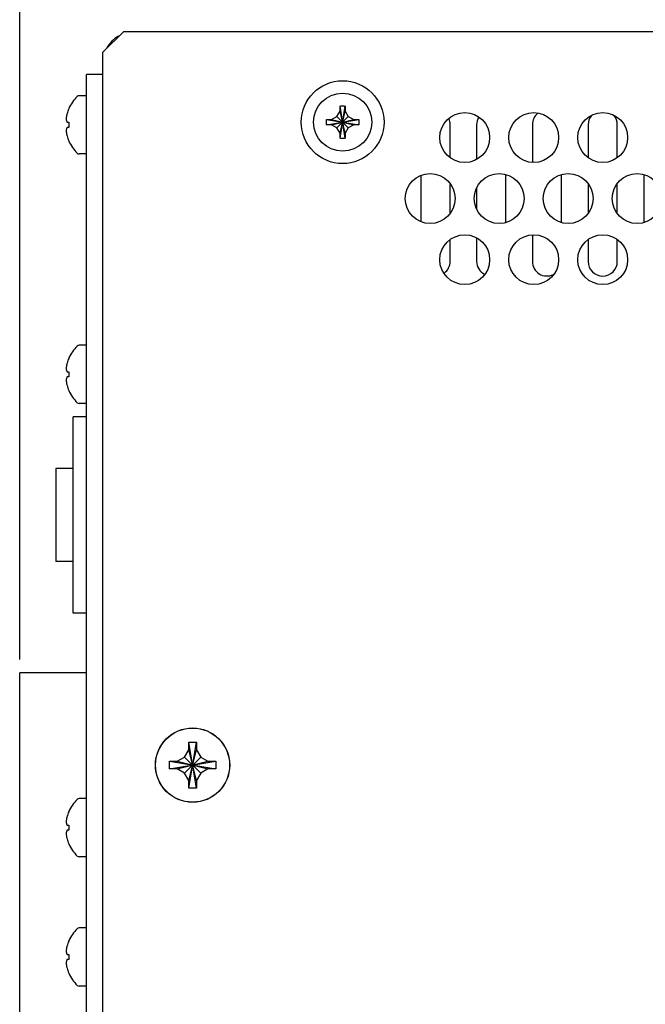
# Model space of a CAD drawing. Header units: inches. Extents: x 0 to 34, y 0 to 22.
# Tile 19 of 84: x 14.7 to 15.3, y 15.1 to 16. Entities that reach past the tile are written whole.
import ezdxf

# ---------------------------------------------------------------- set-up
doc = ezdxf.new("R2010")
doc.units = ezdxf.units.IN
doc.header["$LTSCALE"] = 1.87
doc.header["$MEASUREMENT"] = 0
doc.layers.get('0').update_dxf_attribs({"linetype": 'CONTINUOUS'})
doc.layers.add('DIMENSIONS', color=7, linetype='CONTINUOUS')
doc.styles.get("Standard").update_dxf_attribs({"font": 'txt', "width": 0.8})
doc.dimstyles.new('DIMSTYLE_2', dxfattribs={"dimtxt": 0.125, "dimasz": 0.18, "dimexe": 0.18, "dimexo": 0.0625, "dimgap": 0.09, "dimtad": 0, "dimtih": 1, "dimtoh": 1, "dimlfac": 4, "dimzin": 4, "dimdsep": 46, "dimtxsty": 'STANDARD', "dimblk": '_FILLED', "dimblk1": '_FILLED', "dimblk2": '_FILLED', "dimcen": 0.09, "dimadec": 0, "dimazin": 0, "dimtp": 0.01, "dimtm": 0.01, "dimtfac": 1, "dimtofl": 0, "dimtmove": 0, "dimatfit": 3, "dimldrblk": '_FILLED', "dimfxl": 1, "dimtolj": 1, "dimtzin": 4, "dimarcsym": 0})

# ---------------------------------------------------------------- blocks, each defined once
blk = doc.blocks.new('_FILLED')
at = {"color": 0, "linetype": 'BYBLOCK'}
blk.add_solid([(0, 0), (-1, 0.1736), (-1, -0.1736)], dxfattribs=at)
blk = doc.blocks.new('*D5')
at = {"layer": 'DIMENSIONS', "color": 2, "linetype": 'CONTINUOUS'}
for p, q in [((14.68622, 15.40332), (14.68622, 18.36983)), ((18.77671, 16.05733), (18.77671, 18.36983)), ((14.68622, 18.24483), (15.56872, 18.24483)), ((18.77671, 18.24483), (17.01872, 18.24483))]:
    blk.add_line(p, q, dxfattribs=at)
at = {"layer": 'DIMENSIONS', "color": 2, "linetype": 'CONTINUOUS', "xscale": 0.18, "yscale": 0.18, "zscale": 0.18, "rotation": 180}
blk.add_blockref('_FILLED', (14.68622, 18.24483), dxfattribs=at)
at = {"layer": 'DIMENSIONS', "color": 2, "linetype": 'CONTINUOUS', "xscale": 0.18, "yscale": 0.18, "zscale": 0.18}
blk.add_blockref('_FILLED', (18.77671, 18.24483), dxfattribs=at)
at = {"layer": 'DIMENSIONS', "color": 2, "linetype": 'CONTINUOUS', "width": 0.8}
for s, p in [('[', (16.25622, 18.18233)), (']', (16.85622, 18.18233)), ('16.36', (15.63122, 18.18233)), ('415.6', (16.35622, 18.18233))]:
    blk.add_text(s, height=0.125, dxfattribs=at).set_placement(p)

msp = doc.modelspace()

# ---------------------------------------------------------------- linework, layer by layer
at = {"color": 7, "linetype": 'CONTINUOUS'}
for p, q in [((14.76421, 15.97483), (14.78421, 15.99483)), ((14.78421, 15.99483), (18.77671, 15.99483)), ((14.76421, 15.97483), (14.76421, 14.25233)), ((14.74921, 14.29183), (14.74921, 15.95433)), ((14.76421, 15.95433), (14.74921, 15.95433)), ((14.74921, 15.9342), (14.74221, 15.9342)), ((14.98809, 15.89411), (14.99283, 15.92454)), ((14.99283, 15.89411), (14.98809, 15.92454)), ((14.98809, 15.91983), (14.98809, 15.92439)), ((14.99284, 15.92439), (14.99284, 15.91983)), ((14.97525, 15.9117), (15.00568, 15.90696)), ((14.97525, 15.90696), (15.00568, 15.9117)), ((14.9754, 15.9117), (14.97996, 15.9117)), ((14.97996, 15.9117), (14.98511, 15.91468)), ((14.97996, 15.9117), (15.00096, 15.90695)), ((14.97996, 15.90695), (15.00096, 15.9117)), ((14.98511, 15.91468), (14.98809, 15.91983)), ((14.98511, 15.90398), (14.99581, 15.91468)), ((14.99581, 15.90398), (14.98511, 15.91468)), ((14.98809, 15.89883), (14.99284, 15.91983)), ((14.99284, 15.89883), (14.98809, 15.91983)), ((14.99284, 15.91983), (14.99581, 15.91468)), ((14.99581, 15.91468), (15.00096, 15.9117)), ((15.00096, 15.9117), (15.00553, 15.9117)), ((14.7308, 15.9092), (14.73248, 15.9092)), ((14.73248, 15.90445), (14.7308, 15.90445)), ((14.97996, 15.90695), (14.9754, 15.90695)), ((14.98511, 15.90398), (14.97996, 15.90695)), ((14.98809, 15.89883), (14.98511, 15.90398)), ((14.99581, 15.90398), (14.99284, 15.89883)), ((15.00096, 15.90695), (14.99581, 15.90398)), ((15.00553, 15.90695), (15.00096, 15.90695)), ((15.09171, 15.87629), (15.09171, 15.90695)), ((15.11671, 15.90695), (15.11671, 15.87462)), ((15.16921, 15.90695), (15.16921, 15.87158)), ((15.22171, 15.90695), (15.22171, 15.87629)), ((15.24921, 15.87629), (15.24921, 15.90695)), ((14.98809, 15.89426), (14.98809, 15.89883)), ((14.99284, 15.89883), (14.99284, 15.89426)), ((14.74921, 15.87945), (14.74221, 15.87945)), ((15.06421, 15.85909), (15.06421, 15.81557)), ((15.14421, 15.81507), (15.14421, 15.85958)), ((15.19671, 15.81507), (15.19671, 15.85958)), ((15.27421, 15.85958), (15.27421, 15.81507)), ((15.09171, 15.8239), (15.09171, 15.85075)), ((15.11671, 15.84701), (15.11671, 15.82764)), ((15.22171, 15.85075), (15.22171, 15.8239)), ((15.24921, 15.8239), (15.24921, 15.85075)), ((15.16921, 15.80308), (15.16921, 15.7782)), ((15.09171, 15.7782), (15.09171, 15.79836)), ((15.11671, 15.80003), (15.11671, 15.7782)), ((15.22171, 15.79836), (15.22171, 15.7782)), ((15.24921, 15.7782), (15.24921, 15.79836)), ((14.74921, 15.6992), (14.74221, 15.6992)), ((14.7308, 15.6742), (14.73248, 15.6742)), ((14.73248, 15.66945), (14.7308, 15.66945)), ((14.74921, 15.64445), (14.74221, 15.64445)), ((14.73671, 15.44683), (14.73671, 15.63183)), ((14.74921, 15.63183), (14.73671, 15.63183)), ((14.72041, 15.58308), (14.72041, 15.49558)), ((14.73671, 15.58308), (14.72041, 15.58308)), ((14.73671, 15.49558), (14.72041, 15.49558)), ((14.74921, 15.44683), (14.73671, 15.44683)), ((14.68622, 14.44332), (14.68622, 15.39082)), ((14.74921, 15.39082), (14.68622, 15.39082)), ((14.8415, 15.31143), (14.84548, 15.31833)), ((14.84548, 15.31833), (14.84548, 15.32558)), ((14.84548, 15.28208), (14.85273, 15.32558)), ((14.85273, 15.28208), (14.84548, 15.32558)), ((14.84548, 15.32558), (14.85273, 15.32558)), ((14.84548, 15.28933), (14.85273, 15.31833)), ((14.85273, 15.28933), (14.84548, 15.31833)), ((14.85273, 15.32558), (14.85273, 15.31833)), ((14.85273, 15.31833), (14.85672, 15.31143)), ((14.83461, 15.30745), (14.8415, 15.31143)), ((14.8415, 15.29622), (14.85672, 15.31143)), ((14.85672, 15.29622), (14.8415, 15.31143)), ((14.85672, 15.31143), (14.86361, 15.30745)), ((14.82736, 15.3002), (14.82736, 15.30745)), ((14.82736, 15.30745), (14.87086, 15.3002)), ((14.82736, 15.30745), (14.83461, 15.30745)), ((14.82736, 15.3002), (14.87086, 15.30745)), ((14.83461, 15.3002), (14.82736, 15.3002)), ((14.83461, 15.30745), (14.86361, 15.3002)), ((14.83461, 15.3002), (14.86361, 15.30745)), ((14.8415, 15.29622), (14.83461, 15.3002)), ((14.86361, 15.3002), (14.85672, 15.29622)), ((14.86361, 15.30745), (14.87086, 15.30745)), ((14.87086, 15.3002), (14.86361, 15.3002)), ((14.87086, 15.30745), (14.87086, 15.3002)), ((14.84548, 15.28933), (14.8415, 15.29622)), ((14.85672, 15.29622), (14.85273, 15.28933)), ((14.84548, 15.28208), (14.84548, 15.28933)), ((14.85273, 15.28208), (14.84548, 15.28208)), ((14.85273, 15.28933), (14.85273, 15.28208)), ((14.74921, 15.27226), (14.74221, 15.27226)), ((14.7308, 15.24726), (14.73248, 15.24726)), ((14.73248, 15.24251), (14.7308, 15.24251)), ((14.74921, 15.21751), (14.74221, 15.21751)), ((14.74921, 15.15045), (14.74221, 15.15045)), ((14.7308, 15.12545), (14.73248, 15.12545)), ((14.73248, 15.1207), (14.7308, 15.1207)), ((14.74921, 15.0957), (14.74221, 15.0957))]:
    msp.add_line(p, q, dxfattribs=at)
for centre, radius in [((14.99046, 15.90933), 0.039), ((14.99046, 15.90933), 0.02738), ((15.10546, 15.89483), 0.0235), ((15.17046, 15.89483), 0.0235), ((15.23546, 15.89483), 0.0235), ((15.07296, 15.83733), 0.0235), ((15.13796, 15.83733), 0.0235), ((15.20296, 15.83733), 0.0235), ((15.26796, 15.83733), 0.0235), ((15.10546, 15.77983), 0.0235), ((15.17046, 15.77983), 0.0235), ((15.23546, 15.77983), 0.0235), ((14.84911, 15.30383), 0.035), ((14.84911, 15.30383), 0.03488)]:
    msp.add_circle(centre, radius, dxfattribs=at)
for centre, radius, start, end in [((14.79421, 15.96433), 0.03, 119.83852, 150.16148), ((14.76643, 15.90683), 0.03722, 134.22976, 155.80894), ((14.74221, 15.9317), 0.0025, 90, 134.22976), ((14.76643, 15.90683), 0.03714, 156.0708, 163.57737), ((15.07796, 15.90695), 0.01375, 0, 24.02469), ((15.13046, 15.90695), 0.01375, 150.16267, 180), ((15.18296, 15.90695), 0.01375, 128.65345, 180), ((15.23546, 15.90695), 0.01375, 140.63233, 180), ((15.23546, 15.90695), 0.01375, 0, 39.3678), ((14.76643, 15.90683), 0.03714, 196.42263, 203.9292), ((14.76643, 15.90683), 0.03722, 204.19106, 225.77024), ((14.74221, 15.88195), 0.0025, 225.77024, 270), ((15.07796, 15.7782), 0.01375, 306.80512, 360), ((15.13046, 15.7782), 0.01375, 180, 242.00409), ((15.18296, 15.7782), 0.01375, 180, 295.94977), ((15.23546, 15.7782), 0.01375, 180, 360), ((14.76643, 15.67183), 0.03722, 134.22976, 155.80894), ((14.74221, 15.6967), 0.0025, 90, 134.22976), ((14.76643, 15.67183), 0.03714, 156.0708, 163.57737), ((14.76643, 15.67183), 0.03714, 196.42263, 203.9292), ((14.76643, 15.67183), 0.03722, 204.19106, 225.77024), ((14.74221, 15.64695), 0.0025, 225.77024, 270), ((14.74221, 15.26976), 0.0025, 90, 134.22976), ((14.76643, 15.24488), 0.03722, 134.22976, 155.80894), ((14.76643, 15.24488), 0.03714, 156.0708, 163.57737), ((14.76643, 15.24488), 0.03714, 196.42263, 203.9292), ((14.76643, 15.24488), 0.03722, 204.19106, 225.77024), ((14.74221, 15.22001), 0.0025, 225.77024, 270), ((14.76643, 15.12308), 0.03722, 134.22976, 155.80894), ((14.74221, 15.14795), 0.0025, 90, 134.22976), ((14.76643, 15.12308), 0.03714, 156.0708, 163.57737), ((14.76643, 15.12308), 0.03714, 196.42263, 203.9292), ((14.76643, 15.12308), 0.03722, 204.19106, 225.77024), ((14.74221, 15.0982), 0.0025, 225.77024, 270)]:
    msp.add_arc(centre, radius, start, end, dxfattribs=at)
for points, knots in [([(14.73248, 15.92208), (14.73248, 15.92208), (14.73249, 15.92207), (14.73252, 15.92206), (14.73253, 15.92205), (14.73255, 15.92204)], [0, 0, 0, 0, 0.112107, 0.44628, 1, 1, 1, 1]), ([(14.98809, 15.92454), (14.98862, 15.92456), (14.98967, 15.92458), (14.99125, 15.92458), (14.99231, 15.92456), (14.99283, 15.92454)], [0, 0, 0, 0, 0.332868, 0.667132, 1, 1, 1, 1]), ([(14.98809, 15.92439), (14.98809, 15.92442), (14.98809, 15.92447), (14.98809, 15.92452), (14.98809, 15.92454)], [0, 0, 0, 0, 0.49984, 1, 1, 1, 1]), ([(14.99283, 15.92454), (14.99283, 15.92452), (14.99283, 15.92447), (14.99284, 15.92442), (14.99284, 15.92439)], [0, 0, 0, 0, 0.500165, 1, 1, 1, 1]), ([(14.97521, 15.90933), (14.97521, 15.90959), (14.97522, 15.91012), (14.97523, 15.91091), (14.97524, 15.91143), (14.97525, 15.9117)], [0, 0, 0, 0, 0.334934, 0.668179, 1, 1, 1, 1]), ([(14.97525, 15.9117), (14.97527, 15.9117), (14.97532, 15.9117), (14.97537, 15.9117), (14.9754, 15.9117)], [0, 0, 0, 0, 0.500165, 1, 1, 1, 1]), ([(15.00553, 15.9117), (15.00555, 15.9117), (15.0056, 15.9117), (15.00565, 15.9117), (15.00568, 15.9117)], [0, 0, 0, 0, 0.49984, 1, 1, 1, 1]), ([(15.00568, 15.9117), (15.00568, 15.91143), (15.0057, 15.91091), (15.00571, 15.91012), (15.00571, 15.90959), (15.00571, 15.90933)], [0, 0, 0, 0, 0.331742, 0.664995, 1, 1, 1, 1]), ([(14.73248, 15.9092), (14.73249, 15.9092), (14.73251, 15.9092), (14.73254, 15.9092), (14.73255, 15.9092)], [0, 0, 0, 0, 0.498367, 1, 1, 1, 1]), ([(14.73255, 15.90446), (14.73254, 15.90446), (14.73251, 15.90446), (14.73249, 15.90445), (14.73248, 15.90445)], [0, 0, 0, 0, 0.501638, 1, 1, 1, 1]), ([(14.97525, 15.90696), (14.97524, 15.90722), (14.97523, 15.90775), (14.97522, 15.90854), (14.97521, 15.90906), (14.97521, 15.90933)], [0, 0, 0, 0, 0.331742, 0.664995, 1, 1, 1, 1]), ([(14.9754, 15.90695), (14.97537, 15.90695), (14.97532, 15.90696), (14.97527, 15.90696), (14.97525, 15.90696)], [0, 0, 0, 0, 0.49984, 1, 1, 1, 1]), ([(15.00568, 15.90696), (15.00565, 15.90696), (15.0056, 15.90696), (15.00555, 15.90695), (15.00553, 15.90695)], [0, 0, 0, 0, 0.500165, 1, 1, 1, 1]), ([(15.00571, 15.90933), (15.00571, 15.90906), (15.00571, 15.90854), (15.0057, 15.90775), (15.00568, 15.90722), (15.00568, 15.90696)], [0, 0, 0, 0, 0.334934, 0.668179, 1, 1, 1, 1]), ([(14.98809, 15.89411), (14.98809, 15.89414), (14.98809, 15.89419), (14.98809, 15.89424), (14.98809, 15.89426)], [0, 0, 0, 0, 0.500165, 1, 1, 1, 1]), ([(14.99283, 15.89411), (14.99231, 15.8941), (14.99125, 15.89408), (14.98967, 15.89408), (14.98862, 15.8941), (14.98809, 15.89411)], [0, 0, 0, 0, 0.332868, 0.667132, 1, 1, 1, 1]), ([(14.99284, 15.89426), (14.99284, 15.89424), (14.99283, 15.89419), (14.99283, 15.89414), (14.99283, 15.89411)], [0, 0, 0, 0, 0.49984, 1, 1, 1, 1]), ([(14.73255, 15.89161), (14.73253, 15.89161), (14.73252, 15.8916), (14.73249, 15.89158), (14.73248, 15.89158), (14.73248, 15.89158)], [0, 0, 0, 0, 0.553614, 0.887846, 1, 1, 1, 1]), ([(14.73248, 15.68708), (14.73248, 15.68708), (14.73249, 15.68707), (14.73252, 15.68706), (14.73253, 15.68705), (14.73255, 15.68704)], [0, 0, 0, 0, 0.112107, 0.44628, 1, 1, 1, 1]), ([(14.73248, 15.6742), (14.73249, 15.6742), (14.73251, 15.6742), (14.73254, 15.6742), (14.73255, 15.6742)], [0, 0, 0, 0, 0.498367, 1, 1, 1, 1]), ([(14.73255, 15.66946), (14.73254, 15.66946), (14.73251, 15.66946), (14.73249, 15.66945), (14.73248, 15.66945)], [0, 0, 0, 0, 0.501638, 1, 1, 1, 1]), ([(14.73255, 15.65661), (14.73253, 15.65661), (14.73252, 15.6566), (14.73249, 15.65658), (14.73248, 15.65658), (14.73248, 15.65658)], [0, 0, 0, 0, 0.553614, 0.887846, 1, 1, 1, 1]), ([(14.73248, 15.26013), (14.73248, 15.26013), (14.73249, 15.26012), (14.73252, 15.26011), (14.73253, 15.2601), (14.73255, 15.26009)], [0, 0, 0, 0, 0.112107, 0.44628, 1, 1, 1, 1]), ([(14.73248, 15.24726), (14.73249, 15.24725), (14.73251, 15.24725), (14.73254, 15.24725), (14.73255, 15.24725)], [0, 0, 0, 0, 0.498367, 1, 1, 1, 1]), ([(14.73255, 15.24251), (14.73254, 15.24251), (14.73251, 15.24251), (14.73249, 15.24251), (14.73248, 15.24251)], [0, 0, 0, 0, 0.501638, 1, 1, 1, 1]), ([(14.73255, 15.22967), (14.73253, 15.22966), (14.73252, 15.22965), (14.73249, 15.22964), (14.73248, 15.22963), (14.73248, 15.22963)], [0, 0, 0, 0, 0.553614, 0.887846, 1, 1, 1, 1]), ([(14.73248, 15.13833), (14.73248, 15.13833), (14.73249, 15.13832), (14.73252, 15.13831), (14.73253, 15.1383), (14.73255, 15.13829)], [0, 0, 0, 0, 0.112107, 0.44628, 1, 1, 1, 1]), ([(14.73248, 15.12545), (14.73249, 15.12545), (14.73251, 15.12545), (14.73254, 15.12545), (14.73255, 15.12545)], [0, 0, 0, 0, 0.498367, 1, 1, 1, 1]), ([(14.73255, 15.12071), (14.73254, 15.12071), (14.73251, 15.12071), (14.73249, 15.1207), (14.73248, 15.1207)], [0, 0, 0, 0, 0.501638, 1, 1, 1, 1]), ([(14.73255, 15.10786), (14.73253, 15.10786), (14.73252, 15.10785), (14.73249, 15.10783), (14.73248, 15.10783), (14.73248, 15.10783)], [0, 0, 0, 0, 0.553614, 0.887846, 1, 1, 1, 1])]:
    msp.add_open_spline(points, degree=3, knots=knots, dxfattribs=at)
for points in [[(14.73251, 15.92197), (14.7325, 15.92194), (14.73249, 15.92192), (14.73248, 15.92189)], [(14.73255, 15.92204), (14.73254, 15.92202), (14.73252, 15.92199), (14.73251, 15.92197)], [(14.73007, 15.91318), (14.73004, 15.91285), (14.73001, 15.91251), (14.72999, 15.91218)], [(14.72999, 15.91218), (14.73002, 15.91192), (14.73006, 15.91166), (14.7301, 15.91141)], [(14.73019, 15.91419), (14.73014, 15.91385), (14.7301, 15.91352), (14.73007, 15.91318)], [(14.73035, 15.9152), (14.73029, 15.91486), (14.73024, 15.91452), (14.73019, 15.91419)], [(14.73055, 15.91624), (14.73047, 15.91589), (14.73041, 15.91554), (14.73035, 15.9152)], [(14.7308, 15.91733), (14.73071, 15.91697), (14.73063, 15.9166), (14.73055, 15.91624)], [(14.7301, 15.91141), (14.73015, 15.91116), (14.73021, 15.91091), (14.73028, 15.91067)], [(14.73028, 15.90298), (14.73021, 15.90274), (14.73015, 15.90249), (14.7301, 15.90225)], [(14.73028, 15.91067), (14.73034, 15.91043), (14.73042, 15.91018), (14.73051, 15.90994)], [(14.73051, 15.90371), (14.73042, 15.90347), (14.73034, 15.90323), (14.73028, 15.90298)], [(14.73051, 15.90994), (14.7306, 15.90969), (14.7307, 15.90945), (14.7308, 15.9092)], [(14.7308, 15.90445), (14.7307, 15.90421), (14.7306, 15.90396), (14.73051, 15.90371)], [(14.73249, 15.90762), (14.73248, 15.90709), (14.73248, 15.90656), (14.73249, 15.90604)], [(14.73255, 15.9092), (14.73252, 15.90867), (14.7325, 15.90815), (14.73249, 15.90762)], [(14.73249, 15.90604), (14.7325, 15.90551), (14.73252, 15.90498), (14.73255, 15.90446)], [(14.7301, 15.90225), (14.73006, 15.90199), (14.73002, 15.90174), (14.72999, 15.90148)], [(14.72999, 15.90148), (14.73001, 15.90114), (14.73004, 15.90081), (14.73007, 15.90048)], [(14.73007, 15.90048), (14.7301, 15.90014), (14.73014, 15.8998), (14.73019, 15.89947)], [(14.73019, 15.89947), (14.73024, 15.89913), (14.73029, 15.89879), (14.73035, 15.89846)], [(14.73035, 15.89846), (14.73041, 15.89811), (14.73047, 15.89776), (14.73055, 15.89742)], [(14.73055, 15.89742), (14.73063, 15.89705), (14.73071, 15.89669), (14.7308, 15.89633)], [(14.73248, 15.89176), (14.73249, 15.89174), (14.7325, 15.89171), (14.73251, 15.89169)], [(14.73251, 15.89169), (14.73252, 15.89166), (14.73254, 15.89164), (14.73255, 15.89161)], [(14.73035, 15.6802), (14.73029, 15.67986), (14.73024, 15.67952), (14.73019, 15.67919)], [(14.73055, 15.68124), (14.73047, 15.68089), (14.73041, 15.68054), (14.73035, 15.6802)], [(14.7308, 15.68233), (14.73071, 15.68197), (14.73063, 15.6816), (14.73055, 15.68124)], [(14.73251, 15.68697), (14.7325, 15.68694), (14.73249, 15.68692), (14.73248, 15.68689)], [(14.73255, 15.68704), (14.73254, 15.68702), (14.73252, 15.68699), (14.73251, 15.68697)], [(14.73007, 15.67818), (14.73004, 15.67785), (14.73001, 15.67751), (14.72999, 15.67718)], [(14.72999, 15.67718), (14.73002, 15.67692), (14.73006, 15.67666), (14.7301, 15.67641)], [(14.73019, 15.67919), (14.73014, 15.67885), (14.7301, 15.67852), (14.73007, 15.67818)], [(14.7301, 15.67641), (14.73015, 15.67616), (14.73021, 15.67591), (14.73028, 15.67567)], [(14.73028, 15.67567), (14.73034, 15.67543), (14.73042, 15.67518), (14.73051, 15.67494)], [(14.73051, 15.67494), (14.7306, 15.67469), (14.7307, 15.67445), (14.7308, 15.6742)], [(14.73249, 15.67262), (14.73248, 15.67209), (14.73248, 15.67156), (14.73249, 15.67104)], [(14.73255, 15.6742), (14.73252, 15.67367), (14.7325, 15.67315), (14.73249, 15.67262)], [(14.73249, 15.67104), (14.7325, 15.67051), (14.73252, 15.66998), (14.73255, 15.66946)], [(14.7301, 15.66725), (14.73006, 15.66699), (14.73002, 15.66674), (14.72999, 15.66648)], [(14.72999, 15.66648), (14.73001, 15.66614), (14.73004, 15.66581), (14.73007, 15.66548)], [(14.73007, 15.66548), (14.7301, 15.66514), (14.73014, 15.6648), (14.73019, 15.66447)], [(14.73028, 15.66798), (14.73021, 15.66774), (14.73015, 15.66749), (14.7301, 15.66725)], [(14.73019, 15.66447), (14.73024, 15.66413), (14.73029, 15.66379), (14.73035, 15.66346)], [(14.73051, 15.66871), (14.73042, 15.66847), (14.73034, 15.66823), (14.73028, 15.66798)], [(14.73035, 15.66346), (14.73041, 15.66311), (14.73047, 15.66276), (14.73055, 15.66242)], [(14.7308, 15.66945), (14.7307, 15.66921), (14.7306, 15.66896), (14.73051, 15.66871)], [(14.73055, 15.66242), (14.73063, 15.66205), (14.73071, 15.66169), (14.7308, 15.66133)], [(14.73248, 15.65676), (14.73249, 15.65674), (14.7325, 15.65671), (14.73251, 15.65669)], [(14.73251, 15.65669), (14.73252, 15.65666), (14.73254, 15.65664), (14.73255, 15.65661)], [(14.73055, 15.25429), (14.73047, 15.25394), (14.73041, 15.2536), (14.73035, 15.25325)], [(14.7308, 15.25538), (14.73071, 15.25502), (14.73063, 15.25465), (14.73055, 15.25429)], [(14.73251, 15.26002), (14.7325, 15.25999), (14.73249, 15.25997), (14.73248, 15.25994)], [(14.73255, 15.26009), (14.73254, 15.26007), (14.73252, 15.26004), (14.73251, 15.26002)], [(14.73007, 15.25123), (14.73004, 15.2509), (14.73001, 15.25056), (14.72999, 15.25023)], [(14.72999, 15.25023), (14.73002, 15.24997), (14.73006, 15.24972), (14.7301, 15.24946)], [(14.73019, 15.25224), (14.73014, 15.2519), (14.7301, 15.25157), (14.73007, 15.25123)], [(14.7301, 15.24946), (14.73015, 15.24921), (14.73021, 15.24897), (14.73028, 15.24872)], [(14.73035, 15.25325), (14.73029, 15.25291), (14.73024, 15.25258), (14.73019, 15.25224)], [(14.73028, 15.24872), (14.73034, 15.24848), (14.73042, 15.24824), (14.73051, 15.248)], [(14.73051, 15.248), (14.7306, 15.24775), (14.7307, 15.2475), (14.7308, 15.24726)], [(14.73249, 15.24567), (14.73248, 15.24514), (14.73248, 15.24462), (14.73249, 15.24409)], [(14.73255, 15.24725), (14.73252, 15.24672), (14.7325, 15.2462), (14.73249, 15.24567)], [(14.73249, 15.24409), (14.7325, 15.24356), (14.73252, 15.24304), (14.73255, 15.24251)], [(14.7301, 15.2403), (14.73006, 15.24004), (14.73002, 15.23979), (14.72999, 15.23953)], [(14.72999, 15.23953), (14.73001, 15.2392), (14.73004, 15.23886), (14.73007, 15.23853)], [(14.73007, 15.23853), (14.7301, 15.23819), (14.73014, 15.23786), (14.73019, 15.23752)], [(14.73028, 15.24104), (14.73021, 15.24079), (14.73015, 15.24055), (14.7301, 15.2403)], [(14.73019, 15.23752), (14.73024, 15.23718), (14.73029, 15.23685), (14.73035, 15.23651)], [(14.73051, 15.24176), (14.73042, 15.24152), (14.73034, 15.24128), (14.73028, 15.24104)], [(14.73035, 15.23651), (14.73041, 15.23616), (14.73047, 15.23582), (14.73055, 15.23547)], [(14.7308, 15.24251), (14.7307, 15.24226), (14.7306, 15.24201), (14.73051, 15.24176)], [(14.73055, 15.23547), (14.73063, 15.23511), (14.73071, 15.23474), (14.7308, 15.23438)], [(14.73248, 15.22982), (14.73249, 15.22979), (14.7325, 15.22977), (14.73251, 15.22974)], [(14.73251, 15.22974), (14.73252, 15.22972), (14.73254, 15.22969), (14.73255, 15.22967)], [(14.7308, 15.13358), (14.73071, 15.13322), (14.73063, 15.13285), (14.73055, 15.13249)], [(14.73251, 15.13822), (14.7325, 15.13819), (14.73249, 15.13817), (14.73248, 15.13814)], [(14.73255, 15.13829), (14.73254, 15.13827), (14.73252, 15.13824), (14.73251, 15.13822)], [(14.73007, 15.12943), (14.73004, 15.1291), (14.73001, 15.12876), (14.72999, 15.12843)], [(14.72999, 15.12843), (14.73002, 15.12817), (14.73006, 15.12791), (14.7301, 15.12766)], [(14.73019, 15.13044), (14.73014, 15.1301), (14.7301, 15.12977), (14.73007, 15.12943)], [(14.7301, 15.12766), (14.73015, 15.12741), (14.73021, 15.12716), (14.73028, 15.12692)], [(14.73035, 15.13145), (14.73029, 15.13111), (14.73024, 15.13077), (14.73019, 15.13044)], [(14.73028, 15.12692), (14.73034, 15.12668), (14.73042, 15.12643), (14.73051, 15.12619)], [(14.73055, 15.13249), (14.73047, 15.13214), (14.73041, 15.13179), (14.73035, 15.13145)], [(14.73051, 15.12619), (14.7306, 15.12594), (14.7307, 15.1257), (14.7308, 15.12545)], [(14.73249, 15.12387), (14.73248, 15.12334), (14.73248, 15.12281), (14.73249, 15.12229)], [(14.73255, 15.12545), (14.73252, 15.12492), (14.7325, 15.1244), (14.73249, 15.12387)], [(14.7301, 15.1185), (14.73006, 15.11824), (14.73002, 15.11799), (14.72999, 15.11773)], [(14.72999, 15.11773), (14.73001, 15.11739), (14.73004, 15.11706), (14.73007, 15.11673)], [(14.73007, 15.11673), (14.7301, 15.11639), (14.73014, 15.11605), (14.73019, 15.11572)], [(14.73028, 15.11923), (14.73021, 15.11899), (14.73015, 15.11874), (14.7301, 15.1185)], [(14.73019, 15.11572), (14.73024, 15.11538), (14.73029, 15.11504), (14.73035, 15.11471)], [(14.73051, 15.11996), (14.73042, 15.11972), (14.73034, 15.11948), (14.73028, 15.11923)], [(14.73035, 15.11471), (14.73041, 15.11436), (14.73047, 15.11401), (14.73055, 15.11367)], [(14.7308, 15.1207), (14.7307, 15.12046), (14.7306, 15.12021), (14.73051, 15.11996)], [(14.73249, 15.12229), (14.7325, 15.12176), (14.73252, 15.12123), (14.73255, 15.12071)], [(14.73055, 15.11367), (14.73063, 15.1133), (14.73071, 15.11294), (14.7308, 15.11258)], [(14.73248, 15.10801), (14.73249, 15.10799), (14.7325, 15.10796), (14.73251, 15.10794)], [(14.73251, 15.10794), (14.73252, 15.10791), (14.73254, 15.10789), (14.73255, 15.10786)]]:
    msp.add_open_spline(points, degree=3, dxfattribs=at)

# ---------------------------------------------------------------- dimensions: what is measured, and where the dimension line sits
at = {"layer": 'DIMENSIONS', "color": 2, "linetype": 'CONTINUOUS'}
dim = msp.add_linear_dim(base=(14.68622, 18.24483), p1=(18.77671, 16.05733), p2=(14.68622, 15.40332), angle=180, dimstyle='DIMSTYLE_2', dxfattribs=at)
dim.commit()
dim.dimension.update_dxf_attribs({"geometry": '*D5', "text_midpoint": (16.29372, 18.24483), "dimtype": 160})

doc.saveas('drawing.dxf')
